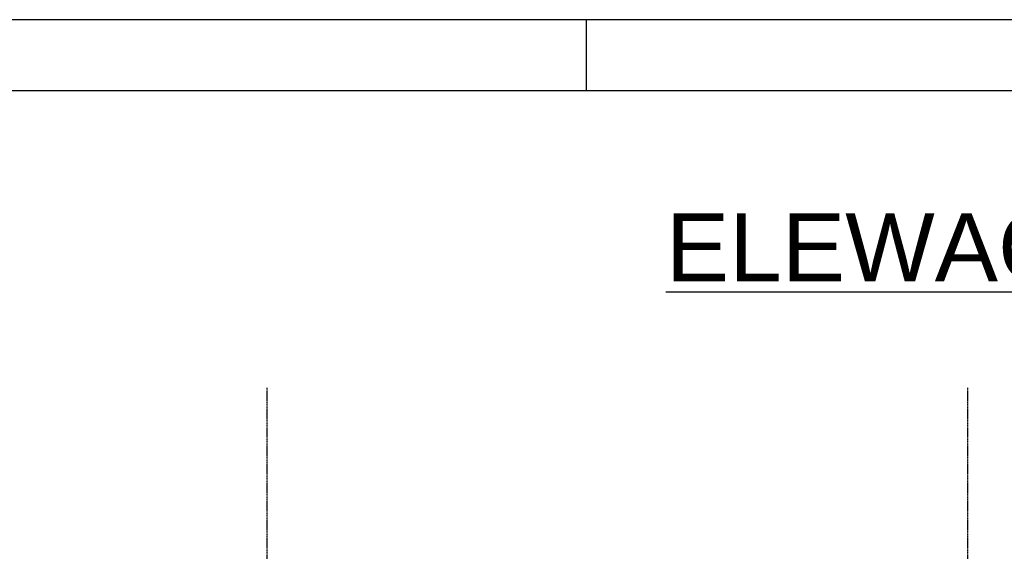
# Model space of a CAD drawing. Header units: millimetres. Extents: x 0 to 59400, y 0 to 42000.
# Tile 23 of 40: x 13414 to 20340, y 38258 to 42000. Entities that reach past the tile are written whole.
import ezdxf

# ---------------------------------------------------------------- set-up
doc = ezdxf.new("R2010")
doc.units = ezdxf.units.MM
doc.linetypes.add('DXK_LINE_DOT3', pattern=[5.9187, 2.979, -0.9799, 0.9799, -0.9799])
doc.layers.add('TS_FORMATKA', color=7, linetype='Continuous')
doc.layers.add('TS_INNE_OBIEKTY', color=7, linetype='Continuous')
doc.styles.add('Arial', font='ARIAL.TTF', dxfattribs={"height": 0.2})

# ---------------------------------------------------------------- blocks, each defined once
blk = doc.blocks.new('Unknown-293000867-1306')
at = {"layer": 'TS_FORMATKA', "color": 7, "linetype": 'Continuous'}
for p, q in [((59400, 42000), (0, 42000)), ((17400, 41500), (17400, 42000)), ((58900, 41500), (500, 41500))]:
    blk.add_line(p, q, dxfattribs=at)
blk = doc.blocks.new('Unknown-293000867-16 - 11351')
at = {"color": 6, "linetype": 'Continuous'}
blk.add_line((17960, 40084.4), (24254.4, 40084.4), dxfattribs=at)
at = {"color": 0, "linetype": 'Continuous'}
for points in [[(24254.4, 40159.4), (24254.4, 40659.4), (17960, 40659.4), (17960, 40159.4)], [(21607.5, 39709.4), (21607.5, 40009.4), (20607, 40009.4), (20607, 39709.4)]]:
    blk.add_wipeout(points, dxfattribs=at)
at = {"color": 6, "linetype": 'Continuous', "style": 'Arial'}
for s, height, p in [('ELEWACJA W OSI 1', 477.539, (17960, 40159.4)), ('1:100', 286.52, (20607, 39709.4))]:
    blk.add_text(s, height=height, dxfattribs=at).set_placement(p)
blk = doc.blocks.new('GridLine-293000867-13353 - 11351')
at = {"layer": 'TS_INNE_OBIEKTY', "color": 4, "linetype": 'DXK_LINE_DOT3'}
blk.add_line((15155.7, 31499.4), (15155.7, 39409.4), dxfattribs=at)
at = {"layer": 'TS_INNE_OBIEKTY', "color": 4, "linetype": 'Continuous'}
for p, q in [((14959.4, 31499.4), (15352, 31499.4)), ((14959.4, 31099.4), (14959.4, 31499.4)), ((15352, 31099.4), (15352, 31499.4)), ((14959.4, 31099.4), (15352, 31099.4))]:
    blk.add_line(p, q, dxfattribs=at)
at = {"layer": 'TS_INNE_OBIEKTY', "color": 2, "linetype": 'Continuous', "style": 'Arial'}
blk.add_text('D', height=191, dxfattribs=at).set_placement((15059.4, 31199.4))
blk = doc.blocks.new('GridLine-293000867-13354 - 11351')
at = {"layer": 'TS_INNE_OBIEKTY', "color": 4, "linetype": 'DXK_LINE_DOT3'}
blk.add_line((20082.2, 31499.4), (20082.2, 39409.4), dxfattribs=at)
at = {"layer": 'TS_INNE_OBIEKTY', "color": 4, "linetype": 'Continuous'}
for p, q in [((19893.4, 31499.4), (20271.1, 31499.4)), ((19893.4, 31099.4), (19893.4, 31499.4)), ((20271.1, 31099.4), (20271.1, 31499.4)), ((19893.4, 31099.4), (20271.1, 31099.4))]:
    blk.add_line(p, q, dxfattribs=at)
at = {"layer": 'TS_INNE_OBIEKTY', "color": 2, "linetype": 'Continuous', "style": 'Arial'}
blk.add_text('E', height=191, dxfattribs=at).set_placement((19993.4, 31199.4))

msp = doc.modelspace()

# ---------------------------------------------------------------- block references
for name in ['Unknown-293000867-1306', 'GridLine-293000867-13353 - 11351', 'GridLine-293000867-13354 - 11351']:
    msp.add_blockref(name, (0, 0))

# ---------------------------------------------------------------- next in the draw order: block references
msp.add_blockref('Unknown-293000867-16 - 11351', (0, 0))

doc.saveas('drawing.dxf')
